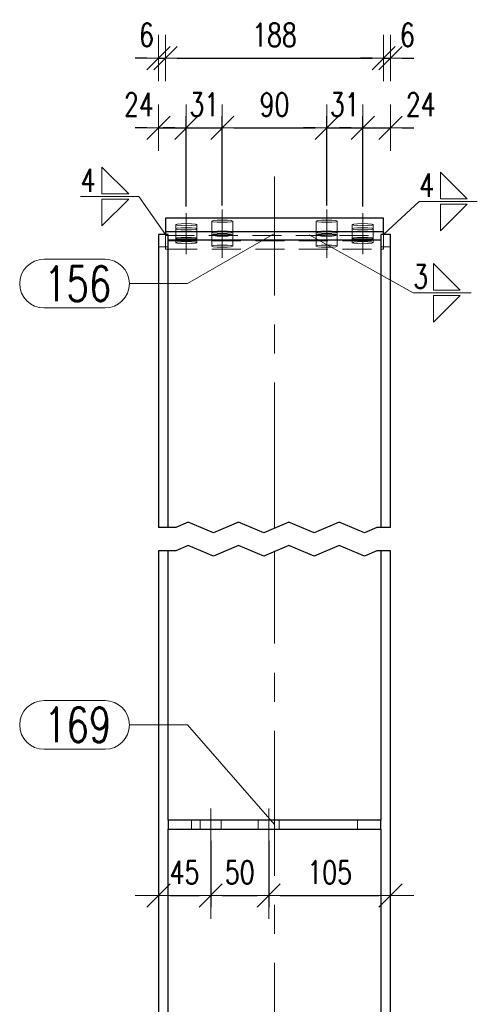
# Model space of a CAD drawing. Header units: millimetres. Extents: x -174 to 432, y 15762 to 16257.
# Tile 6 of 21: x 10 to 50, y 15998 to 16083. Entities that reach past the tile are written whole.
import ezdxf

# ---------------------------------------------------------------- set-up
doc = ezdxf.new("R2010")
doc.units = ezdxf.units.MM
doc.header["$LTSCALE"] = 10
doc.linetypes.add('HIDDEN', pattern=[0.375, 0.25, -0.125])
doc.linetypes.add('MITTE', pattern=[2, 1.25, -0.25, 0.25, -0.25])
doc.layers.get('Defpoints').update_dxf_attribs({"color": 1})
for name, color, linetype, lineweight in [('PS_DIM', 4, 'Continuous', 13), ('PS_Hidden', 2, 'HIDDEN', 9), ('PS_Mid', 5, 'MITTE', 15), ('PS_Pos', 1, 'Continuous', 15), ('PS_Shape', 161, 'Continuous', 30), ('PS_SOLID', 7, 'Continuous', 30), ('PS_Weld', 1, 'Continuous', 9)]:
    doc.layers.add(name, color=color, linetype=linetype, lineweight=lineweight)
doc.styles.add('simplex', font='simplex.shx', dxfattribs={"width": 0.75})
doc.dimstyles.new('1_10_PRZ', dxfattribs={"dimtxt": 2, "dimasz": 1, "dimexe": 2, "dimexo": 5, "dimgap": 1, "dimtad": 1, "dimdec": 0, "dimlfac": 10, "dimtxsty": 'simplex', "dimblk": 'dimznak', "dimcen": 2, "dimse1": 1, "dimse2": 1, "dimclrt": 3, "dimadec": 1, "dimazin": 0, "dimtfac": 1, "dimtdec": 0, "dimtix": 1, "dimtmove": 2, "dimatfit": 3, "dimldrblk": 'dim-grot', "dimfxl": 1, "dimarcsym": 0})
doc.dimstyles.new('1_10_SC', dxfattribs={"dimtxt": 2, "dimasz": 1, "dimexe": 1, "dimexo": 1, "dimgap": 1, "dimtad": 1, "dimdec": 0, "dimlfac": 10, "dimtxsty": 'simplex', "dimblk": 'dimznak', "dimcen": 2, "dimclrd": 256, "dimclre": 256, "dimclrt": 3, "dimadec": 1, "dimazin": 0, "dimtfac": 1, "dimtdec": 0, "dimtix": 1, "dimtmove": 2, "dimatfit": 3, "dimldrblk": 'dim-grot', "dimfxl": 1, "dimarcsym": 0})

# ---------------------------------------------------------------- blocks, each defined once
blk = doc.blocks.new('dimznak')
at = {"color": 0}
for points in [[(0, 2), (0, -2)], [(-2, 0), (2, 0)]]:
    blk.add_lwpolyline(points, dxfattribs=at)
at = {"color": 2}
blk.add_lwpolyline([(1, 1), (-1, -1)], dxfattribs=at)
blk = doc.blocks.new('*D48')
at = {"layer": 'Defpoints', "color": 0, "transparency": 16777216}
for p in [(26.741, 16011.899), (22.241, 16010.489), (26.741, 16007.186)]:
    blk.add_point(p, dxfattribs=at)
at = {"layer": 'PS_DIM', "color": 0, "lineweight": -2, "transparency": 16777216}
blk.add_line((23.241, 16007.186), (25.741, 16007.186), dxfattribs=at)
at = {"layer": 'PS_DIM', "color": 0, "lineweight": -2, "transparency": 16777216, "rotation": 180}
blk.add_blockref('dimznak', (22.241, 16007.186), dxfattribs=at)
at = {"layer": 'PS_DIM', "color": 0, "lineweight": -2, "transparency": 16777216}
blk.add_blockref('dimznak', (26.741, 16007.186), dxfattribs=at)
at = {"layer": 'PS_DIM', "color": 3, "transparency": 16777216, "insert": (24.491, 16009.186), "char_height": 2, "attachment_point": 5, "style": 'simplex'}
blk.add_mtext('45', dxfattribs=at)
blk = doc.blocks.new('dim-grot')
blk.add_hatch(color=256).paths.add_polyline_path([(0, 0), (-2, 0.5), (-2, -0.5)])
blk.add_lwpolyline([(0, 0), (-2, 0.5), (-2, -0.5), (0, 0)])
blk = doc.blocks.new('*D49')
at = {"layer": 'Defpoints', "color": 0, "transparency": 16777216}
for p in [(26.741, 16012.899), (31.741, 16012.899), (31.741, 16007.186)]:
    blk.add_point(p, dxfattribs=at)
at = {"layer": 'PS_DIM', "lineweight": -2, "transparency": 16777216}
for p, q in [((26.741, 16011.899), (26.741, 16006.186)), ((31.741, 16011.899), (31.741, 16006.186)), ((27.741, 16007.186), (30.741, 16007.186))]:
    blk.add_line(p, q, dxfattribs=at)
at = {"layer": 'PS_DIM', "lineweight": -2, "transparency": 16777216, "rotation": 180}
blk.add_blockref('dimznak', (26.741, 16007.186), dxfattribs=at)
at = {"layer": 'PS_DIM', "lineweight": -2, "transparency": 16777216}
blk.add_blockref('dimznak', (31.741, 16007.186), dxfattribs=at)
at = {"layer": 'PS_DIM', "color": 3, "transparency": 16777216, "insert": (29.241, 16009.186), "char_height": 2, "attachment_point": 5, "style": 'simplex'}
blk.add_mtext('50', dxfattribs=at)
blk = doc.blocks.new('*D50')
at = {"layer": 'Defpoints', "color": 0, "transparency": 16777216}
for p in [(31.741, 16011.899), (42.241, 16011.104), (42.241, 16007.186)]:
    blk.add_point(p, dxfattribs=at)
at = {"layer": 'PS_DIM', "color": 0, "lineweight": -2, "transparency": 16777216}
blk.add_line((32.741, 16007.186), (41.241, 16007.186), dxfattribs=at)
at = {"layer": 'PS_DIM', "color": 0, "lineweight": -2, "transparency": 16777216, "rotation": 180}
blk.add_blockref('dimznak', (31.741, 16007.186), dxfattribs=at)
at = {"layer": 'PS_DIM', "color": 0, "lineweight": -2, "transparency": 16777216}
blk.add_blockref('dimznak', (42.241, 16007.186), dxfattribs=at)
at = {"layer": 'PS_DIM', "color": 3, "transparency": 16777216, "insert": (36.991, 16009.186), "char_height": 2, "attachment_point": 5, "style": 'simplex'}
blk.add_mtext('105', dxfattribs=at)
blk = doc.blocks.new('*D54')
at = {"layer": 'Defpoints', "color": 0, "transparency": 16777216}
for p in [(24.641, 16073.368), (24.641, 16065.578), (22.241, 16064.175)]:
    blk.add_point(p, dxfattribs=at)
at = {"layer": 'PS_DIM', "color": 0, "lineweight": -2, "transparency": 16777216}
for p, q in [((21.241, 16073.368), (20.241, 16073.368)), ((22.241, 16073.368), (24.641, 16073.368)), ((25.641, 16073.368), (26.641, 16073.368))]:
    blk.add_line(p, q, dxfattribs=at)
blk.add_blockref('dimznak', (22.241, 16073.368), dxfattribs=at)
at = {"layer": 'PS_DIM', "color": 0, "lineweight": -2, "transparency": 16777216, "rotation": 180}
blk.add_blockref('dimznak', (24.641, 16073.368), dxfattribs=at)
at = {"layer": 'PS_DIM', "color": 3, "transparency": 16777216, "insert": (20.557, 16075.368), "char_height": 2, "attachment_point": 5, "style": 'simplex'}
blk.add_mtext('24', dxfattribs=at)
blk = doc.blocks.new('*D55')
at = {"layer": 'Defpoints', "color": 0, "transparency": 16777216}
for p in [(27.741, 16073.368), (24.641, 16065.578), (27.741, 16065.679)]:
    blk.add_point(p, dxfattribs=at)
at = {"layer": 'PS_DIM', "lineweight": -2, "transparency": 16777216}
for p, q in [((24.641, 16066.578), (24.641, 16074.368)), ((27.741, 16066.679), (27.741, 16074.368)), ((23.641, 16073.368), (22.641, 16073.368)), ((24.641, 16073.368), (27.741, 16073.368)), ((28.741, 16073.368), (29.741, 16073.368))]:
    blk.add_line(p, q, dxfattribs=at)
blk.add_blockref('dimznak', (24.641, 16073.368), dxfattribs=at)
at = {"layer": 'PS_DIM', "lineweight": -2, "transparency": 16777216, "rotation": 180}
blk.add_blockref('dimznak', (27.741, 16073.368), dxfattribs=at)
at = {"layer": 'PS_DIM', "color": 3, "transparency": 16777216, "insert": (26.191, 16075.368), "char_height": 2, "attachment_point": 5, "style": 'simplex'}
blk.add_mtext('31', dxfattribs=at)
blk = doc.blocks.new('*D56')
at = {"layer": 'Defpoints', "color": 0, "transparency": 16777216}
for p in [(36.741, 16073.368), (27.741, 16065.679), (36.741, 16065.679)]:
    blk.add_point(p, dxfattribs=at)
at = {"layer": 'PS_DIM', "lineweight": -2, "transparency": 16777216}
for p, q in [((27.741, 16066.679), (27.741, 16074.368)), ((36.741, 16066.679), (36.741, 16074.368)), ((28.741, 16073.368), (35.741, 16073.368))]:
    blk.add_line(p, q, dxfattribs=at)
at = {"layer": 'PS_DIM', "lineweight": -2, "transparency": 16777216, "rotation": 180}
blk.add_blockref('dimznak', (27.741, 16073.368), dxfattribs=at)
at = {"layer": 'PS_DIM', "lineweight": -2, "transparency": 16777216}
blk.add_blockref('dimznak', (36.741, 16073.368), dxfattribs=at)
at = {"layer": 'PS_DIM', "color": 3, "transparency": 16777216, "insert": (32.241, 16075.368), "char_height": 2, "attachment_point": 5, "style": 'simplex'}
blk.add_mtext('90', dxfattribs=at)
blk = doc.blocks.new('*D57')
at = {"layer": 'Defpoints', "color": 0, "transparency": 16777216}
for p in [(39.841, 16073.368), (36.741, 16065.679), (39.841, 16065.578)]:
    blk.add_point(p, dxfattribs=at)
at = {"layer": 'PS_DIM', "lineweight": -2, "transparency": 16777216}
for p, q in [((36.741, 16066.679), (36.741, 16074.368)), ((39.841, 16066.578), (39.841, 16074.368)), ((35.741, 16073.368), (34.741, 16073.368)), ((36.741, 16073.368), (39.841, 16073.368)), ((40.841, 16073.368), (41.841, 16073.368))]:
    blk.add_line(p, q, dxfattribs=at)
blk.add_blockref('dimznak', (36.741, 16073.368), dxfattribs=at)
at = {"layer": 'PS_DIM', "lineweight": -2, "transparency": 16777216, "rotation": 180}
blk.add_blockref('dimznak', (39.841, 16073.368), dxfattribs=at)
at = {"layer": 'PS_DIM', "color": 3, "transparency": 16777216, "insert": (38.291, 16075.368), "char_height": 2, "attachment_point": 5, "style": 'simplex'}
blk.add_mtext('31', dxfattribs=at)
blk = doc.blocks.new('*D58')
at = {"layer": 'Defpoints', "color": 0, "transparency": 16777216}
for p in [(42.241, 16073.368), (39.841, 16065.578), (42.241, 16064.175)]:
    blk.add_point(p, dxfattribs=at)
at = {"layer": 'PS_DIM', "color": 0, "lineweight": -2, "transparency": 16777216}
for p, q in [((38.841, 16073.368), (37.841, 16073.368)), ((39.841, 16073.368), (42.241, 16073.368)), ((43.241, 16073.368), (44.241, 16073.368))]:
    blk.add_line(p, q, dxfattribs=at)
blk.add_blockref('dimznak', (39.841, 16073.368), dxfattribs=at)
at = {"layer": 'PS_DIM', "color": 0, "lineweight": -2, "transparency": 16777216, "rotation": 180}
blk.add_blockref('dimznak', (42.241, 16073.368), dxfattribs=at)
at = {"layer": 'PS_DIM', "color": 3, "transparency": 16777216, "insert": (44.833, 16075.368), "char_height": 2, "attachment_point": 5, "style": 'simplex'}
blk.add_mtext('24', dxfattribs=at)
blk = doc.blocks.new('*D59')
at = {"layer": 'Defpoints', "color": 0, "transparency": 16777216}
for p in [(22.841, 16079.368), (22.841, 16065.368), (22.241, 16064.175)]:
    blk.add_point(p, dxfattribs=at)
at = {"layer": 'PS_DIM', "color": 0, "lineweight": -2, "transparency": 16777216}
for p, q in [((21.241, 16079.368), (20.241, 16079.368)), ((22.241, 16079.368), (22.841, 16079.368)), ((23.841, 16079.368), (24.841, 16079.368))]:
    blk.add_line(p, q, dxfattribs=at)
blk.add_blockref('dimznak', (22.241, 16079.368), dxfattribs=at)
at = {"layer": 'PS_DIM', "color": 0, "lineweight": -2, "transparency": 16777216, "rotation": 180}
blk.add_blockref('dimznak', (22.841, 16079.368), dxfattribs=at)
at = {"layer": 'PS_DIM', "color": 3, "transparency": 16777216, "insert": (21.213, 16081.368), "char_height": 2, "attachment_point": 5, "style": 'simplex'}
blk.add_mtext('6', dxfattribs=at)
blk = doc.blocks.new('*D60')
at = {"layer": 'Defpoints', "color": 0, "transparency": 16777216}
for p in [(41.641, 16079.368), (22.841, 16065.368), (41.641, 16065.368)]:
    blk.add_point(p, dxfattribs=at)
at = {"layer": 'PS_DIM', "color": 0, "lineweight": -2, "transparency": 16777216}
blk.add_line((23.841, 16079.368), (40.641, 16079.368), dxfattribs=at)
at = {"layer": 'PS_DIM', "color": 0, "lineweight": -2, "transparency": 16777216, "rotation": 180}
blk.add_blockref('dimznak', (22.841, 16079.368), dxfattribs=at)
at = {"layer": 'PS_DIM', "color": 0, "lineweight": -2, "transparency": 16777216}
blk.add_blockref('dimznak', (41.641, 16079.368), dxfattribs=at)
at = {"layer": 'PS_DIM', "color": 3, "transparency": 16777216, "insert": (32.241, 16081.368), "char_height": 2, "attachment_point": 5, "style": 'simplex'}
blk.add_mtext('188', dxfattribs=at)
blk = doc.blocks.new('*D61')
at = {"layer": 'Defpoints', "color": 0, "transparency": 16777216}
for p in [(42.241, 16079.368), (41.641, 16065.368), (42.241, 16064.175)]:
    blk.add_point(p, dxfattribs=at)
at = {"layer": 'PS_DIM', "color": 0, "lineweight": -2, "transparency": 16777216}
for p, q in [((40.641, 16079.368), (39.641, 16079.368)), ((41.641, 16079.368), (42.241, 16079.368)), ((43.241, 16079.368), (44.241, 16079.368))]:
    blk.add_line(p, q, dxfattribs=at)
blk.add_blockref('dimznak', (41.641, 16079.368), dxfattribs=at)
at = {"layer": 'PS_DIM', "color": 0, "lineweight": -2, "transparency": 16777216, "rotation": 180}
blk.add_blockref('dimznak', (42.241, 16079.368), dxfattribs=at)
at = {"layer": 'PS_DIM', "color": 3, "transparency": 16777216, "insert": (43.689, 16081.368), "char_height": 2, "attachment_point": 5, "style": 'simplex'}
blk.add_mtext('6', dxfattribs=at)
blk = doc.blocks.new('*X194')
at = {"color": 1}
for p, q in [((23.727, 16038.899), (22.241, 16038.899)), ((24.81, 16039.357), (23.727, 16038.899)), ((26.978, 16038.44), (24.81, 16039.357)), ((29.145, 16039.357), (26.978, 16038.44)), ((31.312, 16038.44), (29.145, 16039.357)), ((33.479, 16039.357), (31.312, 16038.44)), ((35.646, 16038.44), (33.479, 16039.357)), ((37.814, 16039.357), (35.646, 16038.44)), ((39.981, 16038.44), (37.814, 16039.357)), ((41.064, 16038.899), (39.981, 16038.44)), ((42.241, 16038.899), (41.064, 16038.899)), ((24.81, 16037.357), (23.727, 16036.899)), ((26.978, 16036.44), (24.81, 16037.357)), ((29.145, 16037.357), (26.978, 16036.44)), ((31.312, 16036.44), (29.145, 16037.357)), ((33.479, 16037.357), (31.312, 16036.44)), ((35.646, 16036.44), (33.479, 16037.357)), ((37.814, 16037.357), (35.646, 16036.44)), ((39.981, 16036.44), (37.814, 16037.357)), ((23.727, 16036.899), (22.241, 16036.899)), ((41.064, 16036.899), (39.981, 16036.44)), ((42.241, 16036.899), (41.064, 16036.899))]:
    blk.add_line(p, q, dxfattribs=at)
at = {"layer": 'PS_Hidden', "color": 2, "linetype": 'HIDDEN'}
for p, q in [((26.841, 16065.312), (26.962, 16065.36)), ((26.962, 16065.264), (26.841, 16065.312)), ((26.841, 16065.312), (26.841, 16064.119)), ((26.962, 16065.36), (27.291, 16065.395)), ((27.291, 16065.23), (26.962, 16065.264)), ((27.291, 16065.395), (27.741, 16065.408)), ((27.741, 16065.217), (27.291, 16065.23)), ((27.741, 16065.408), (28.191, 16065.395)), ((28.191, 16065.23), (27.741, 16065.217)), ((28.191, 16065.395), (28.52, 16065.36)), ((28.52, 16065.264), (28.191, 16065.23)), ((28.52, 16065.36), (28.641, 16065.312)), ((28.641, 16065.312), (28.52, 16065.264)), ((28.641, 16064.119), (28.641, 16065.312)), ((35.841, 16065.312), (35.962, 16065.36)), ((35.962, 16065.264), (35.841, 16065.312)), ((35.841, 16065.312), (35.841, 16064.119)), ((35.962, 16065.36), (36.291, 16065.395)), ((36.291, 16065.23), (35.962, 16065.264)), ((36.291, 16065.395), (36.741, 16065.408)), ((36.741, 16065.217), (36.291, 16065.23)), ((36.741, 16065.408), (37.191, 16065.395)), ((37.191, 16065.23), (36.741, 16065.217)), ((37.191, 16065.395), (37.52, 16065.36)), ((37.52, 16065.264), (37.191, 16065.23)), ((37.52, 16065.36), (37.641, 16065.312)), ((37.641, 16065.312), (37.52, 16065.264)), ((37.641, 16064.119), (37.641, 16065.312)), ((23.741, 16065.015), (23.862, 16065.063)), ((23.862, 16064.967), (23.741, 16065.015)), ((23.741, 16065.015), (23.741, 16063.822)), ((23.862, 16064.702), (23.741, 16064.654)), ((23.741, 16064.654), (23.862, 16064.607)), ((23.862, 16065.063), (24.191, 16065.098)), ((24.191, 16064.932), (23.862, 16064.967)), ((24.191, 16064.737), (23.862, 16064.702)), ((23.862, 16064.607), (24.191, 16064.572)), ((24.191, 16065.098), (24.641, 16065.111)), ((24.641, 16064.92), (24.191, 16064.932)), ((24.641, 16064.75), (24.191, 16064.737)), ((24.191, 16064.572), (24.641, 16064.559)), ((24.641, 16065.111), (25.091, 16065.098)), ((25.091, 16064.932), (24.641, 16064.92)), ((25.091, 16064.737), (24.641, 16064.75)), ((24.641, 16064.559), (25.091, 16064.572)), ((25.091, 16065.098), (25.42, 16065.063)), ((25.42, 16064.967), (25.091, 16064.932)), ((25.42, 16064.702), (25.091, 16064.737)), ((25.091, 16064.572), (25.42, 16064.607)), ((25.42, 16065.063), (25.541, 16065.015)), ((25.541, 16065.015), (25.42, 16064.967)), ((25.541, 16064.654), (25.42, 16064.702)), ((25.42, 16064.607), (25.541, 16064.654)), ((25.541, 16063.822), (25.541, 16065.015)), ((26.841, 16064.357), (26.962, 16064.405)), ((26.962, 16064.309), (26.841, 16064.357)), ((26.962, 16064.405), (27.291, 16064.44)), ((27.291, 16064.44), (27.741, 16064.453)), ((27.741, 16064.453), (28.191, 16064.44)), ((28.191, 16064.44), (28.52, 16064.405)), ((28.52, 16064.405), (28.641, 16064.357)), ((28.641, 16064.357), (28.52, 16064.309)), ((35.841, 16064.357), (35.962, 16064.405)), ((35.962, 16064.309), (35.841, 16064.357)), ((35.962, 16064.405), (36.291, 16064.44)), ((36.291, 16064.44), (36.741, 16064.453)), ((36.741, 16064.453), (37.191, 16064.44)), ((37.191, 16064.44), (37.52, 16064.405)), ((37.52, 16064.405), (37.641, 16064.357)), ((37.641, 16064.357), (37.52, 16064.309)), ((38.941, 16065.015), (39.062, 16065.063)), ((39.062, 16064.967), (38.941, 16065.015)), ((38.941, 16065.015), (38.941, 16063.822)), ((38.941, 16064.654), (39.062, 16064.702)), ((39.062, 16064.607), (38.941, 16064.654)), ((39.062, 16065.063), (39.391, 16065.098)), ((39.391, 16064.932), (39.062, 16064.967)), ((39.062, 16064.702), (39.391, 16064.737)), ((39.391, 16064.572), (39.062, 16064.607)), ((39.391, 16065.098), (39.841, 16065.111)), ((39.841, 16064.92), (39.391, 16064.932)), ((39.391, 16064.737), (39.841, 16064.75)), ((39.841, 16064.559), (39.391, 16064.572)), ((39.841, 16065.111), (40.291, 16065.098)), ((40.291, 16064.932), (39.841, 16064.92)), ((39.841, 16064.75), (40.291, 16064.737)), ((40.291, 16064.572), (39.841, 16064.559)), ((40.291, 16065.098), (40.62, 16065.063)), ((40.62, 16064.967), (40.291, 16064.932)), ((40.291, 16064.737), (40.62, 16064.702)), ((40.62, 16064.607), (40.291, 16064.572)), ((40.62, 16065.063), (40.741, 16065.015)), ((40.741, 16065.015), (40.62, 16064.967)), ((40.62, 16064.702), (40.741, 16064.654)), ((40.741, 16064.654), (40.62, 16064.607)), ((40.741, 16063.822), (40.741, 16065.015)), ((22.241, 16063.108), (22.241, 16064.175)), ((22.841, 16064.175), (22.841, 16062.899)), ((22.841, 16064.092), (41.641, 16064.092)), ((23.091, 16038.899), (23.091, 16063.612)), ((23.091, 16063.612), (41.391, 16063.612)), ((23.741, 16063.822), (23.741, 16063.671)), ((23.741, 16063.671), (23.741, 16063.461)), ((23.741, 16063.461), (23.862, 16063.509)), ((23.862, 16063.509), (24.191, 16063.544)), ((24.191, 16063.544), (24.641, 16063.557)), ((24.641, 16063.557), (25.091, 16063.544)), ((25.091, 16063.544), (25.42, 16063.509)), ((25.42, 16063.509), (25.541, 16063.461)), ((25.541, 16063.671), (25.541, 16063.822)), ((25.541, 16063.461), (25.541, 16063.671)), ((26.841, 16064.119), (26.841, 16063.671)), ((26.841, 16063.671), (26.841, 16063.164)), ((27.291, 16064.274), (26.962, 16064.309)), ((27.741, 16064.262), (27.291, 16064.274)), ((28.191, 16064.274), (27.741, 16064.262)), ((28.52, 16064.309), (28.191, 16064.274)), ((28.641, 16063.671), (28.641, 16064.119)), ((28.641, 16063.164), (28.641, 16063.671)), ((35.841, 16064.119), (35.841, 16063.671)), ((35.841, 16063.671), (35.841, 16063.164)), ((36.291, 16064.274), (35.962, 16064.309)), ((36.741, 16064.262), (36.291, 16064.274)), ((37.191, 16064.274), (36.741, 16064.262)), ((37.52, 16064.309), (37.191, 16064.274)), ((37.641, 16063.671), (37.641, 16064.119)), ((37.641, 16063.164), (37.641, 16063.671)), ((38.941, 16063.822), (38.941, 16063.671)), ((38.941, 16063.671), (38.941, 16063.461)), ((38.941, 16063.461), (39.062, 16063.509)), ((39.062, 16063.509), (39.391, 16063.544)), ((39.391, 16063.544), (39.841, 16063.557)), ((39.841, 16063.557), (40.291, 16063.544)), ((40.291, 16063.544), (40.62, 16063.509)), ((40.62, 16063.509), (40.741, 16063.461)), ((40.741, 16063.671), (40.741, 16063.822)), ((40.741, 16063.461), (40.741, 16063.671)), ((41.391, 16038.899), (41.391, 16063.612)), ((41.641, 16062.899), (41.641, 16064.175)), ((23.091, 16063.108), (22.241, 16063.108)), ((22.841, 16062.899), (23.091, 16062.899)), ((23.091, 16062.899), (41.391, 16062.899)), ((23.741, 16063.461), (23.862, 16063.413)), ((23.862, 16063.413), (24.191, 16063.378)), ((24.191, 16063.378), (24.641, 16063.366)), ((24.641, 16063.366), (25.091, 16063.378)), ((25.091, 16063.378), (25.42, 16063.413)), ((25.42, 16063.413), (25.541, 16063.461)), ((26.841, 16063.164), (26.962, 16063.212)), ((26.962, 16063.116), (26.841, 16063.164)), ((26.962, 16063.212), (27.291, 16063.247)), ((27.291, 16063.081), (26.962, 16063.116)), ((27.291, 16063.247), (27.741, 16063.259)), ((27.741, 16063.068), (27.291, 16063.081)), ((27.741, 16063.259), (28.191, 16063.247)), ((28.191, 16063.081), (27.741, 16063.068)), ((28.191, 16063.247), (28.52, 16063.212)), ((28.52, 16063.116), (28.191, 16063.081)), ((28.52, 16063.212), (28.641, 16063.164)), ((28.641, 16063.164), (28.52, 16063.116)), ((35.841, 16063.164), (35.962, 16063.212)), ((35.962, 16063.116), (35.841, 16063.164)), ((35.962, 16063.212), (36.291, 16063.247)), ((36.291, 16063.081), (35.962, 16063.116)), ((36.291, 16063.247), (36.741, 16063.259)), ((36.741, 16063.068), (36.291, 16063.081)), ((36.741, 16063.259), (37.191, 16063.247)), ((37.191, 16063.081), (36.741, 16063.068)), ((37.191, 16063.247), (37.52, 16063.212)), ((37.52, 16063.116), (37.191, 16063.081)), ((37.52, 16063.212), (37.641, 16063.164)), ((37.641, 16063.164), (37.52, 16063.116)), ((39.062, 16063.413), (38.941, 16063.461)), ((39.391, 16063.378), (39.062, 16063.413)), ((39.841, 16063.366), (39.391, 16063.378)), ((40.291, 16063.378), (39.841, 16063.366)), ((40.62, 16063.413), (40.291, 16063.378)), ((40.741, 16063.461), (40.62, 16063.413)), ((42.241, 16063.108), (41.391, 16063.108)), ((41.391, 16062.899), (41.641, 16062.899)), ((23.091, 15988.899), (23.091, 16036.899)), ((41.391, 15988.899), (41.391, 16036.899)), ((23.091, 16013.699), (23.091, 16012.899)), ((25.091, 16013.699), (25.091, 16012.899)), ((25.841, 16013.699), (25.841, 16012.899)), ((27.641, 16012.899), (27.641, 16013.699)), ((30.841, 16013.699), (30.841, 16012.899)), ((32.641, 16012.899), (32.641, 16013.699)), ((39.391, 16013.699), (39.391, 16012.899))]:
    blk.add_line(p, q, dxfattribs=at)
at = {"layer": 'PS_Mid', "color": 5, "linetype": 'MITTE'}
for p, q in [((32.241, 16038.899), (32.241, 16069.175)), ((27.741, 16066.312), (27.741, 16063.119)), ((36.741, 16066.312), (36.741, 16063.119)), ((24.641, 16066.015), (24.641, 16062.822)), ((24.641, 16065.654), (24.641, 16062.461)), ((27.741, 16065.357), (27.741, 16062.164)), ((36.741, 16065.357), (36.741, 16062.164)), ((39.841, 16066.015), (39.841, 16062.822)), ((39.841, 16065.654), (39.841, 16062.461)), ((32.241, 15988.899), (32.241, 16036.899)), ((26.741, 16011.899), (26.741, 16014.699)), ((26.741, 16011.899), (26.741, 16014.699)), ((31.741, 16011.899), (31.741, 16014.699)), ((31.741, 16011.899), (31.741, 16014.699))]:
    blk.add_line(p, q, dxfattribs=at)
at = {"layer": 'PS_SOLID', "color": 7, "linetype": 'Continuous'}
for p, q in [((41.641, 16065.578), (22.841, 16065.578)), ((22.841, 16065.578), (22.841, 16064.384)), ((41.641, 16064.384), (41.641, 16065.578)), ((24.641, 16064.384), (22.841, 16064.384)), ((22.841, 16064.384), (22.841, 16064.175)), ((27.741, 16064.384), (24.641, 16064.384)), ((36.741, 16064.384), (27.741, 16064.384)), ((39.841, 16064.384), (36.741, 16064.384)), ((41.641, 16064.384), (39.841, 16064.384)), ((41.641, 16064.175), (41.641, 16064.384)), ((22.841, 16064.175), (22.241, 16064.175)), ((22.241, 16064.175), (22.241, 16038.899)), ((23.091, 16064.175), (22.841, 16064.175)), ((23.091, 16038.899), (23.091, 16064.175)), ((41.391, 16063.671), (23.091, 16063.671)), ((23.741, 16063.822), (23.862, 16063.87)), ((23.862, 16063.774), (23.741, 16063.822)), ((23.862, 16063.87), (24.191, 16063.905)), ((24.191, 16063.739), (23.862, 16063.774)), ((24.191, 16063.905), (24.641, 16063.917)), ((24.641, 16063.726), (24.191, 16063.739)), ((24.641, 16063.917), (25.091, 16063.905)), ((25.091, 16063.739), (24.641, 16063.726)), ((25.091, 16063.905), (25.42, 16063.87)), ((25.42, 16063.774), (25.091, 16063.739)), ((25.42, 16063.87), (25.541, 16063.822)), ((25.541, 16063.822), (25.42, 16063.774)), ((26.841, 16064.119), (26.962, 16064.167)), ((26.962, 16064.071), (26.841, 16064.119)), ((26.962, 16064.167), (27.291, 16064.202)), ((27.291, 16064.036), (26.962, 16064.071)), ((27.291, 16064.202), (27.741, 16064.215)), ((27.741, 16064.024), (27.291, 16064.036)), ((27.741, 16064.215), (28.191, 16064.202)), ((28.191, 16064.036), (27.741, 16064.024)), ((28.191, 16064.202), (28.52, 16064.167)), ((28.52, 16064.071), (28.191, 16064.036)), ((28.52, 16064.167), (28.641, 16064.119)), ((28.641, 16064.119), (28.52, 16064.071)), ((35.841, 16064.119), (35.962, 16064.167)), ((35.962, 16064.071), (35.841, 16064.119)), ((35.962, 16064.167), (36.291, 16064.202)), ((36.291, 16064.036), (35.962, 16064.071)), ((36.291, 16064.202), (36.741, 16064.215)), ((36.741, 16064.024), (36.291, 16064.036)), ((36.741, 16064.215), (37.191, 16064.202)), ((37.191, 16064.036), (36.741, 16064.024)), ((37.191, 16064.202), (37.52, 16064.167)), ((37.52, 16064.071), (37.191, 16064.036)), ((37.52, 16064.167), (37.641, 16064.119)), ((37.641, 16064.119), (37.52, 16064.071)), ((38.941, 16063.822), (39.062, 16063.87)), ((39.062, 16063.774), (38.941, 16063.822)), ((39.062, 16063.87), (39.391, 16063.905)), ((39.391, 16063.739), (39.062, 16063.774)), ((39.391, 16063.905), (39.841, 16063.917)), ((39.841, 16063.726), (39.391, 16063.739)), ((39.841, 16063.917), (40.291, 16063.905)), ((40.291, 16063.739), (39.841, 16063.726)), ((40.291, 16063.905), (40.62, 16063.87)), ((40.62, 16063.774), (40.291, 16063.739)), ((40.62, 16063.87), (40.741, 16063.822)), ((40.741, 16063.822), (40.62, 16063.774)), ((41.641, 16064.175), (41.391, 16064.175)), ((41.391, 16064.175), (41.391, 16038.899)), ((42.241, 16064.175), (41.641, 16064.175)), ((42.241, 16038.899), (42.241, 16064.175)), ((22.241, 16036.899), (22.241, 15988.899)), ((23.091, 16013.699), (23.091, 16036.899)), ((41.391, 16036.899), (41.391, 16013.699)), ((42.241, 15988.899), (42.241, 16036.899)), ((41.391, 16013.699), (23.091, 16013.699)), ((23.091, 16013.699), (23.091, 16012.899)), ((41.391, 16012.899), (41.391, 16013.699)), ((23.091, 16012.899), (26.741, 16012.899)), ((23.091, 15988.899), (23.091, 16012.899)), ((26.741, 16012.899), (31.741, 16012.899)), ((31.741, 16012.899), (41.391, 16012.899)), ((41.391, 16012.899), (41.391, 15988.899))]:
    blk.add_line(p, q, dxfattribs=at)
blk = doc.blocks.new('*X196')
at = {"color": 1}
for p, q in [((12.391, 16023.998), (17.641, 16023.998)), ((19.741, 16021.898), (24.741, 16021.898)), ((32.241, 16013.299), (24.741, 16021.898)), ((12.391, 16019.798), (17.641, 16019.798))]:
    blk.add_line(p, q, dxfattribs=at)
for centre, start, end in [((12.391, 16021.898), 90, 270), ((17.641, 16021.898), 270, 90)]:
    blk.add_arc(centre, 2.1, start, end, dxfattribs=at)
at = {"color": 2, "style": 'simplex', "width": 0.75}
blk.add_text('169', height=3, dxfattribs=at).set_placement((12.391, 16020.398))
blk = doc.blocks.new('*X197')
at = {"color": 1}
for p, q in [((12.391, 16023.998), (17.641, 16023.998)), ((19.741, 16021.898), (24.741, 16021.898)), ((32.241, 16013.299), (24.741, 16021.898)), ((12.391, 16019.798), (17.641, 16019.798))]:
    blk.add_line(p, q, dxfattribs=at)
for centre, start, end in [((12.391, 16021.898), 90, 270), ((17.641, 16021.898), 270, 90)]:
    blk.add_arc(centre, 2.1, start, end, dxfattribs=at)
at = {"color": 2, "style": 'simplex', "width": 0.75}
blk.add_text('169', height=3, dxfattribs=at).set_placement((12.391, 16020.398))
blk = doc.blocks.new('*X209')
at = {"color": 1}
for p, q in [((32.241, 16064.238), (24.741, 16059.932)), ((12.391, 16062.032), (17.641, 16062.032)), ((19.741, 16059.932), (24.741, 16059.932)), ((12.391, 16057.832), (17.641, 16057.832))]:
    blk.add_line(p, q, dxfattribs=at)
for centre, start, end in [((12.391, 16059.932), 90, 270), ((17.641, 16059.932), 270, 90)]:
    blk.add_arc(centre, 2.1, start, end, dxfattribs=at)
at = {"color": 2, "style": 'simplex', "width": 0.75}
blk.add_text('156', height=3, dxfattribs=at).set_placement((12.391, 16058.432))
blk = doc.blocks.new('*X293')
at = {"color": 3}
for p, q in [((48.848, 16067.241), (46.548, 16069.541)), ((46.548, 16069.541), (46.548, 16067.241)), ((46.548, 16067.241), (48.848, 16067.241)), ((46.548, 16066.781), (48.848, 16066.781)), ((48.848, 16066.781), (46.548, 16064.481)), ((46.548, 16064.481), (46.548, 16066.781))]:
    blk.add_line(p, q, dxfattribs=at)
at = {"color": 9}
for p, q in [((41.641, 16064.175), (44.709, 16067.011)), ((44.709, 16067.011), (49.709, 16067.011))]:
    blk.add_line(p, q, dxfattribs=at)
at = {"color": 2, "style": 'simplex', "width": 0.75}
blk.add_text('4', height=2, dxfattribs=at).set_placement((44.709, 16067.411))
blk = doc.blocks.new('*X294')
at = {"color": 3}
for p, q in [((19.678, 16067.663), (17.378, 16069.963)), ((17.378, 16069.963), (17.378, 16067.663)), ((17.378, 16067.663), (19.678, 16067.663)), ((17.378, 16067.203), (19.678, 16067.203)), ((19.678, 16067.203), (17.378, 16064.903)), ((17.378, 16064.903), (17.378, 16067.203))]:
    blk.add_line(p, q, dxfattribs=at)
at = {"color": 9}
for p in [(15.539, 16067.433), (22.841, 16064.175)]:
    blk.add_line(p, (20.539, 16067.433), dxfattribs=at)
at = {"color": 2, "style": 'simplex', "width": 0.75}
blk.add_text('4', height=2, dxfattribs=at).set_placement((15.539, 16067.833))
blk = doc.blocks.new('*X295')
at = {"color": 9}
for p, q in [((35.225, 16064.145), (44.183, 16059.145)), ((44.183, 16059.145), (49.183, 16059.145))]:
    blk.add_line(p, q, dxfattribs=at)
at = {"color": 3}
for p, q in [((48.238, 16059.375), (45.938, 16061.675)), ((45.938, 16061.675), (45.938, 16059.375)), ((45.938, 16059.375), (48.238, 16059.375)), ((45.938, 16058.915), (48.238, 16058.915)), ((48.238, 16058.915), (45.938, 16056.615)), ((45.938, 16056.615), (45.938, 16058.915))]:
    blk.add_line(p, q, dxfattribs=at)
at = {"color": 2, "style": 'simplex', "width": 0.75}
blk.add_text('3', height=2, dxfattribs=at).set_placement((44.183, 16059.545))

msp = doc.modelspace()

# ---------------------------------------------------------------- block references
at = {"layer": 'PS_Pos'}
for name in ['*X209', '*X196', '*X197']:
    msp.add_blockref(name, (0, 0), dxfattribs=at)
at = {"layer": 'PS_Shape', "color": 66}
msp.add_blockref('*X194', (0, 0), dxfattribs=at)
at = {"layer": 'PS_Weld'}
for name in ['*X294', '*X293', '*X295']:
    msp.add_blockref(name, (0, 0), dxfattribs=at)

# ---------------------------------------------------------------- dimensions: what is measured, and where the dimension line sits
at = {"layer": 'PS_DIM'}
for base, p1, p2, picture, middle in [((22.841, 16079.368), (22.241, 16064.175), (22.841, 16065.368), '*D59', (21.213, 16081.368)), ((42.241, 16079.368), (41.641, 16065.368), (42.241, 16064.175), '*D61', (43.689, 16081.368)), ((24.641, 16073.368), (22.241, 16064.175), (24.641, 16065.578), '*D54', (20.557, 16075.368)), ((42.241, 16073.368), (39.841, 16065.578), (42.241, 16064.175), '*D58', (44.833, 16075.368))]:
    dim = msp.add_linear_dim(base=base, p1=p1, p2=p2, dimstyle='1_10_PRZ', dxfattribs=at)
    dim.commit()
    dim.dimension.update_dxf_attribs({"geometry": picture, "text_midpoint": middle, "dimtype": 128})
for base, p1, p2, dimstyle, picture, middle in [((41.641, 16079.368), (22.841, 16065.368), (41.641, 16065.368), '1_10_PRZ', '*D60', (32.241, 16081.368)), ((27.741, 16073.368), (24.641, 16065.578), (27.741, 16065.679), '1_10_SC', '*D55', (26.191, 16075.368)), ((36.741, 16073.368), (27.741, 16065.679), (36.741, 16065.679), '1_10_SC', '*D56', (32.241, 16075.368)), ((39.841, 16073.368), (36.741, 16065.679), (39.841, 16065.578), '1_10_SC', '*D57', (38.291, 16075.368)), ((31.741, 16007.186), (26.741, 16012.899), (31.741, 16012.899), '1_10_SC', '*D49', (29.241, 16009.186)), ((26.741, 16007.186), (22.241, 16010.489), (26.741, 16011.899), '1_10_PRZ', '*D48', (24.491, 16009.186)), ((42.241, 16007.186), (31.741, 16011.899), (42.241, 16011.104), '1_10_PRZ', '*D50', (36.991, 16009.186))]:
    dim = msp.add_linear_dim(base=base, p1=p1, p2=p2, dimstyle=dimstyle, dxfattribs=at)
    dim.commit()
    dim.dimension.update_dxf_attribs({"geometry": picture, "text_midpoint": middle})

doc.saveas('drawing.dxf')
